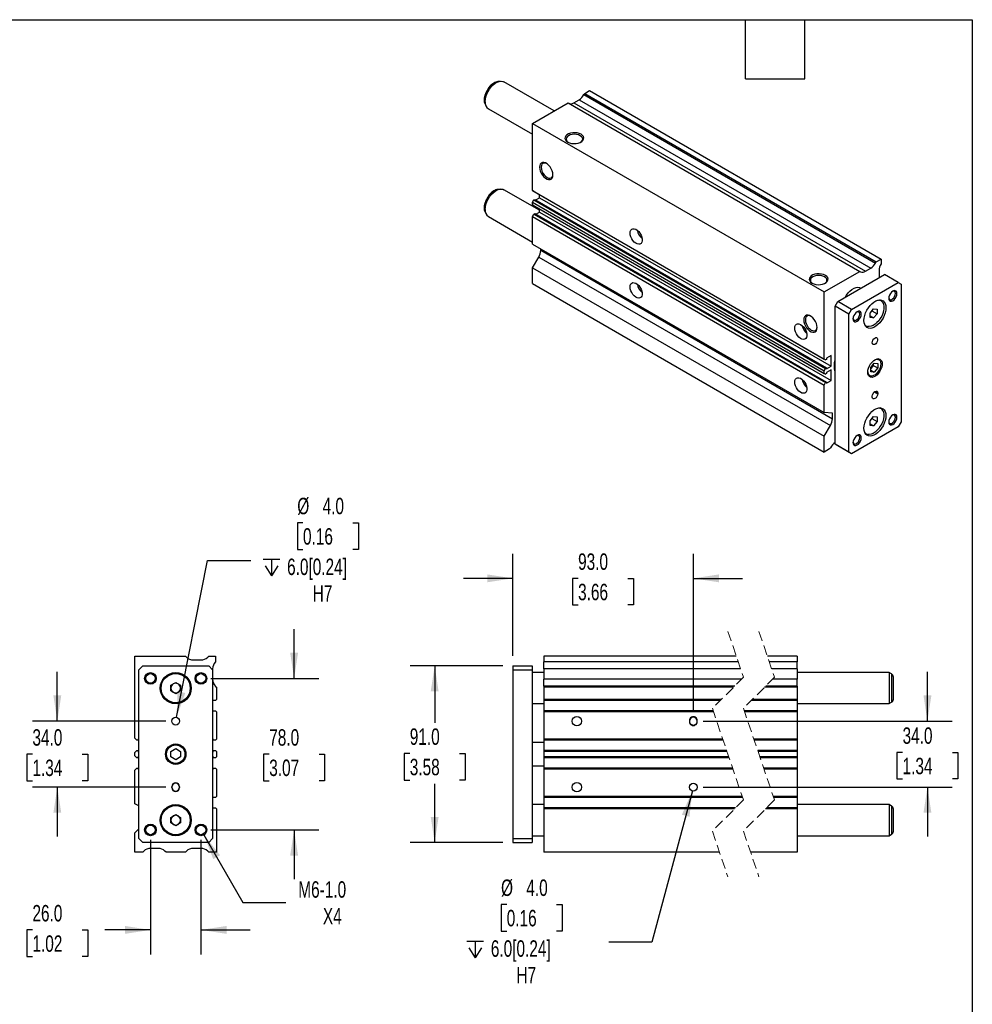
# Model space of a CAD drawing. Header units: millimetres. Extents: x 25 to 1092, y 25 to 838.
# Tile 4 of 4: x 601 to 1092, y 331 to 838. Entities that reach past the tile are written whole.
import ezdxf

# ---------------------------------------------------------------- set-up
doc = ezdxf.new("R2010")
doc.units = ezdxf.units.MM
doc.header["$LTSCALE"] = 4
doc.linetypes.add('SLD-Dashed', pattern=[1.905, 1.27, -0.635])
doc.linetypes.add('SLD-Solid', pattern=[0])
doc.layers.add('DIMENSIONS', color=140, linetype='SLD-Solid', lineweight=25)
doc.layers.add('TEXT', color=140, linetype='SLD-Solid', lineweight=25)
doc.styles.add('SLDTEXTSTYLE0', font='TXT', dxfattribs={"width": 0.7})
doc.dimstyles.new('SLDDIMSTYLE0', dxfattribs={"dimtxt": 8.632031, "dimasz": 13.208, "dimexe": 0, "dimexo": 0.0625, "dimgap": 2.158008, "dimtad": 0, "dimtih": 1, "dimtoh": 1, "dimrnd": 1e-09, "dimzin": 12, "dimdsep": 46, "dimtxsty": 'SLDTEXTSTYLE0', "dimsah": 1, "dimcen": 0, "dimadec": 0, "dimazin": 3, "dimtfac": 1, "dimtofl": 0, "dimtmove": 0, "dimatfit": 3, "dimfxl": 0, "dimfrac": 2, "dimtolj": 1, "dimtzin": 12, "dimarcsym": 0})
doc.dimstyles.new('SLDDIMSTYLE1', dxfattribs={"dimtxt": 8.632031, "dimasz": 13.208, "dimexe": 0, "dimexo": 0.0625, "dimgap": 2.158008, "dimtad": 0, "dimtih": 1, "dimtoh": 1, "dimrnd": 1e-09, "dimzin": 4, "dimdsep": 46, "dimtxsty": 'SLDTEXTSTYLE0', "dimsah": 1, "dimcen": 0.09, "dimadec": 0, "dimazin": 1, "dimtfac": 1, "dimtmove": 0, "dimatfit": 0, "dimfxl": 0, "dimfrac": 2, "dimtolj": 1, "dimtzin": 12, "dimarcsym": 0})
doc.dimstyles.new('SLDDIMSTYLE4', dxfattribs={"dimtxt": 8.632031, "dimasz": 13.208, "dimexe": 0, "dimexo": 0.0625, "dimgap": 2.158008, "dimtad": 0, "dimtih": 1, "dimtoh": 1, "dimrnd": 1e-09, "dimzin": 4, "dimdsep": 46, "dimtxsty": 'SLDTEXTSTYLE0', "dimsah": 1, "dimcen": 0, "dimadec": 0, "dimazin": 1, "dimtfac": 1, "dimtofl": 0, "dimtmove": 0, "dimatfit": 3, "dimfxl": 0, "dimfrac": 2, "dimtolj": 1, "dimtzin": 12, "dimarcsym": 0})
doc.dimstyles.new('SLDDIMSTYLE5', dxfattribs={"dimtxt": 8.632031, "dimasz": 13.208, "dimexe": 0, "dimexo": 0.0625, "dimgap": 2.158008, "dimtad": 0, "dimtih": 1, "dimtoh": 1, "dimrnd": 1e-09, "dimzin": 4, "dimdsep": 46, "dimtxsty": 'SLDTEXTSTYLE0', "dimsah": 1, "dimcen": 0.09, "dimadec": 0, "dimazin": 1, "dimtfac": 1, "dimtofl": 0, "dimtmove": 0, "dimatfit": 3, "dimfxl": 0, "dimfrac": 2, "dimtolj": 1, "dimtzin": 12, "dimarcsym": 0})

# ---------------------------------------------------------------- blocks, each defined once
blk = doc.blocks.new('_D_10')
at = {"layer": 'DIMENSIONS'}
for p, q in [((696.3, 418.41), (716.37, 383.65)), ((716.37, 383.65), (738.59, 383.65))]:
    blk.add_line(p, q, dxfattribs=at)
blk.add_solid([(696.3, 418.41), (701.14, 405.95), (704.66, 407.98)], dxfattribs=at)
at = {"layer": 'DIMENSIONS', "char_height": 8.467, "attachment_point": 1, "style": 'SLDTEXTSTYLE0'}
for s, insert in [('M6-1.0', (744.94, 394.56)), ('X4', (757.63, 380.84))]:
    blk.add_mtext(s, dxfattribs=dict(at, insert=insert))
blk = doc.blocks.new('_D_11')
at = {"layer": 'DIMENSIONS'}
for p, q in [((620.8, 477), (620.8, 502.4)), ((676.72, 477), (608.1, 477)), ((607.97, 460), (605.07, 460)), ((605.07, 460), (605.07, 446.28)), ((633.62, 460), (636.52, 460)), ((636.52, 460), (636.52, 446.28)), ((605.07, 446.28), (607.97, 446.28)), ((636.52, 446.28), (633.62, 446.28)), ((676.72, 443), (608.1, 443)), ((620.8, 443), (620.8, 417.6))]:
    blk.add_line(p, q, dxfattribs=at)
for points in [[(620.8, 477), (622.83, 490.21), (618.77, 490.21)], [(620.8, 443), (618.77, 429.8), (622.83, 429.8)]]:
    blk.add_solid(points, dxfattribs=at)
at = {"layer": 'DIMENSIONS', "char_height": 8.467, "attachment_point": 1, "style": 'SLDTEXTSTYLE0'}
for s, insert in [('34.0', (607.97, 472.85)), ('1.34', (607.97, 457.2))]:
    blk.add_mtext(s, dxfattribs=dict(at, insert=insert))
blk = doc.blocks.new('_D_12')
at = {"layer": 'DIMENSIONS'}
for p, q in [((668.8, 415.92), (668.8, 356.8)), ((694.8, 415.92), (694.8, 356.8)), ((607.98, 369.5), (605.09, 369.5)), ((605.09, 369.5), (605.09, 355.78)), ((633.63, 369.5), (636.53, 369.5)), ((636.53, 369.5), (636.53, 355.78)), ((668.8, 369.5), (645.33, 369.5)), ((694.8, 369.5), (720.2, 369.5)), ((605.09, 355.78), (607.98, 355.78)), ((636.53, 355.78), (633.63, 355.78))]:
    blk.add_line(p, q, dxfattribs=at)
for points in [[(668.8, 369.5), (655.59, 371.54), (655.59, 367.47)], [(694.8, 369.5), (708.01, 367.47), (708.01, 371.54)]]:
    blk.add_solid(points, dxfattribs=at)
at = {"layer": 'DIMENSIONS', "char_height": 8.467, "attachment_point": 1, "style": 'SLDTEXTSTYLE0'}
for s, insert in [('26.0', (607.98, 382.35)), ('1.02', (607.98, 366.7))]:
    blk.add_mtext(s, dxfattribs=dict(at, insert=insert))
blk = doc.blocks.new('_D_13')
at = {"layer": 'DIMENSIONS'}
for p, q in [((742.8, 499), (742.8, 524.4)), ((699.88, 499), (755.5, 499)), ((729.97, 460), (727.07, 460)), ((727.07, 460), (727.07, 446.28)), ((755.62, 460), (758.52, 460)), ((758.52, 460), (758.52, 446.28)), ((727.07, 446.28), (729.97, 446.28)), ((758.52, 446.28), (755.62, 446.28)), ((699.88, 421), (755.5, 421)), ((742.8, 421), (742.8, 395.6))]:
    blk.add_line(p, q, dxfattribs=at)
for points in [[(742.8, 499), (744.83, 512.21), (740.77, 512.21)], [(742.8, 421), (740.77, 407.8), (744.83, 407.8)]]:
    blk.add_solid(points, dxfattribs=at)
at = {"layer": 'DIMENSIONS', "char_height": 8.467, "attachment_point": 1, "style": 'SLDTEXTSTYLE0'}
for s, insert in [('78.0', (729.97, 472.85)), ('3.07', (729.97, 457.2))]:
    blk.add_mtext(s, dxfattribs=dict(at, insert=insert))
blk = doc.blocks.new('SW_SYMBOL_HOLE_DEPTH')
at = {"layer": 'DIMENSIONS', "color": 0}
for p, q in [((0, 3500), (3200, 3500)), ((400, 2220), (1600, 300)), ((1600, 3500), (1600, 300)), ((2800, 2220), (1600, 300))]:
    blk.add_line(p, q, dxfattribs=at)
blk = doc.blocks.new('_D_14')
at = {"layer": 'DIMENSIONS'}
for p, q in [((747.36, 579.17), (744.46, 579.17)), ((744.46, 579.17), (744.46, 565.45)), ((773.01, 579.17), (775.91, 579.17)), ((775.91, 579.17), (775.91, 565.45)), ((744.46, 565.45), (747.36, 565.45)), ((775.91, 565.45), (773.01, 565.45)), ((682.19, 478.97), (698.25, 559.77)), ((698.25, 559.77), (720.48, 559.77))]:
    blk.add_line(p, q, dxfattribs=at)
blk.add_solid([(682.19, 478.97), (686.76, 491.52), (682.77, 492.32)], dxfattribs=at)
at = {"layer": 'DIMENSIONS', "xscale": 0.002688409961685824, "yscale": 0.002688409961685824, "zscale": 0.002688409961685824}
blk.add_blockref('SW_SYMBOL_HOLE_DEPTH', (726.83, 550.94), dxfattribs=at)
at = {"layer": 'DIMENSIONS', "char_height": 8.467, "attachment_point": 1, "style": 'SLDTEXTSTYLE0'}
for s, insert in [('%%c', (744.44, 592.02)), ('4.0', (757.47, 592.02)), ('0.16', (747.36, 576.36)), ('6.0[0.24]', (739.17, 560.71)), ('H7', (752.36, 546.99))]:
    blk.add_mtext(s, dxfattribs=dict(at, insert=insert))
blk = doc.blocks.new('_D_15')
at = {"layer": 'DIMENSIONS'}
for p, q in [((947.96, 441.07), (927.09, 363.22)), ((852.33, 382.61), (849.43, 382.61)), ((849.43, 382.61), (849.43, 368.89)), ((877.98, 382.61), (880.88, 382.61)), ((880.88, 382.61), (880.88, 368.89)), ((849.43, 368.89), (852.33, 368.89)), ((880.88, 368.89), (877.98, 368.89)), ((927.09, 363.22), (904.87, 363.22))]:
    blk.add_line(p, q, dxfattribs=at)
blk.add_solid([(947.96, 441.07), (942.57, 428.84), (946.5, 427.79)], dxfattribs=at)
at = {"layer": 'DIMENSIONS', "xscale": 0.002688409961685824, "yscale": 0.002688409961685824, "zscale": 0.002688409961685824}
blk.add_blockref('SW_SYMBOL_HOLE_DEPTH', (831.8, 354.38), dxfattribs=at)
at = {"layer": 'DIMENSIONS', "char_height": 8.467, "attachment_point": 1, "style": 'SLDTEXTSTYLE0'}
for s, insert in [('%%c', (849.41, 395.46)), ('4.0', (862.44, 395.46)), ('0.16', (852.33, 379.81)), ('6.0[0.24]', (844.14, 364.15)), ('H7', (857.33, 350.43))]:
    blk.add_mtext(s, dxfattribs=dict(at, insert=insert))
blk = doc.blocks.new('_D_16')
at = {"layer": 'DIMENSIONS'}
for p, q in [((855.47, 510.58), (855.47, 563.23)), ((948.47, 482.33), (948.47, 563.23)), ((855.47, 550.53), (830.07, 550.53)), ((889.09, 550.53), (886.2, 550.53)), ((886.2, 550.53), (886.2, 536.81)), ((914.74, 550.53), (917.64, 550.53)), ((917.64, 550.53), (917.64, 536.81)), ((948.47, 550.53), (973.87, 550.53)), ((886.2, 536.81), (889.09, 536.81)), ((917.64, 536.81), (914.74, 536.81))]:
    blk.add_line(p, q, dxfattribs=at)
for points in [[(855.47, 550.53), (842.27, 552.56), (842.27, 548.5)], [(948.47, 550.53), (961.68, 548.5), (961.68, 552.56)]]:
    blk.add_solid(points, dxfattribs=at)
at = {"layer": 'DIMENSIONS', "char_height": 8.467, "attachment_point": 1, "style": 'SLDTEXTSTYLE0'}
for s, insert in [('93.0', (889.09, 563.38)), ('3.66', (889.09, 547.73))]:
    blk.add_mtext(s, dxfattribs=dict(at, insert=insert))
blk = doc.blocks.new('_D_17')
at = {"layer": 'DIMENSIONS'}
for p, q in [((1069.08, 477), (1069.08, 502.4)), ((953.55, 477), (1081.78, 477)), ((1056.26, 460.94), (1053.36, 460.94)), ((1053.36, 460.94), (1053.36, 447.22)), ((1081.91, 460.94), (1084.81, 460.94)), ((1084.81, 460.94), (1084.81, 447.22)), ((1053.36, 447.22), (1056.26, 447.22)), ((1084.81, 447.22), (1081.91, 447.22)), ((953.55, 443), (1081.78, 443)), ((1069.08, 443), (1069.08, 417.6))]:
    blk.add_line(p, q, dxfattribs=at)
for points in [[(1069.08, 477), (1071.11, 490.21), (1067.05, 490.21)], [(1069.08, 443), (1067.05, 429.8), (1071.11, 429.8)]]:
    blk.add_solid(points, dxfattribs=at)
at = {"layer": 'DIMENSIONS', "char_height": 8.467, "attachment_point": 1, "style": 'SLDTEXTSTYLE0'}
for s, insert in [('34.0', (1056.26, 473.79)), ('1.34', (1056.26, 458.14))]:
    blk.add_mtext(s, dxfattribs=dict(at, insert=insert))
blk = doc.blocks.new('_D_18')
at = {"layer": 'DIMENSIONS'}
for p, q in [((850.39, 505.5), (802.51, 505.5)), ((815.21, 505.5), (815.21, 476.06)), ((802.38, 460.41), (799.48, 460.41)), ((799.48, 460.41), (799.48, 446.69)), ((828.03, 460.41), (830.93, 460.41)), ((830.93, 460.41), (830.93, 446.69)), ((799.48, 446.69), (802.38, 446.69)), ((830.93, 446.69), (828.03, 446.69)), ((815.21, 414.5), (815.21, 444.76)), ((850.39, 414.5), (802.51, 414.5))]:
    blk.add_line(p, q, dxfattribs=at)
for points in [[(815.21, 505.5), (813.17, 492.3), (817.24, 492.3)], [(815.21, 414.5), (817.24, 427.71), (813.17, 427.71)]]:
    blk.add_solid(points, dxfattribs=at)
at = {"layer": 'DIMENSIONS', "char_height": 8.467, "attachment_point": 1, "style": 'SLDTEXTSTYLE0'}
for s, insert in [('91.0', (802.38, 473.26)), ('3.58', (802.38, 457.6))]:
    blk.add_mtext(s, dxfattribs=dict(at, insert=insert))

msp = doc.modelspace()

# ---------------------------------------------------------------- linework, layer by layer
for p, q in [((848.897, 806.505), (847.831, 806.359)), ((876.798, 791.203), (850.879, 806.166)), ((892.488, 800.26), (894.962, 801.689)), ((894.962, 801.689), (1045.223, 714.945)), ((886.881, 795.39), (889.609, 796.965)), ((889.609, 796.965), (1039.869, 710.222)), ((892.109, 799.604), (892.488, 800.26)), ((892.109, 799.604), (1042.369, 712.861)), ((892.488, 800.26), (1042.748, 713.517)), ((841.188, 794.851), (841.595, 793.856)), ((842.88, 792.309), (865.618, 779.183)), ((865.618, 784.748), (884.002, 795.362)), ((884.002, 795.362), (1034.263, 708.618)), ((886.881, 795.39), (1037.141, 708.647)), ((865.618, 784.748), (1015.878, 698.005)), ((865.618, 750.192), (865.618, 784.748)), ((848.897, 750.98), (847.831, 750.835)), ((869.153, 740.092), (850.879, 750.641)), ((865.618, 750.192), (1015.878, 663.449)), ((866.325, 749.784), (865.618, 750.192)), ((865.618, 744.191), (866.325, 745.415)), ((866.325, 749.784), (1016.585, 663.041)), ((866.325, 745.415), (866.784, 745.681)), ((866.325, 745.415), (1016.585, 658.672)), ((866.784, 745.681), (1017.044, 658.937)), ((867.301, 745.383), (869.153, 746.452)), ((869.153, 746.452), (869.153, 748.151)), ((869.153, 746.452), (1019.413, 659.709)), ((865.618, 744.191), (1015.878, 657.447)), ((865.618, 742.835), (865.618, 744.191)), ((865.618, 742.835), (1015.878, 656.092)), ((866.325, 742.427), (865.618, 742.835)), ((866.325, 742.427), (1016.585, 655.684)), ((869.153, 739.103), (869.153, 740.794)), ((841.188, 739.327), (841.595, 738.331)), ((842.88, 736.784), (865.618, 723.658)), ((865.618, 736.834), (866.325, 738.058)), ((865.618, 736.834), (1015.878, 650.09)), ((865.618, 722.691), (865.618, 736.834)), ((866.325, 738.058), (866.784, 738.324)), ((866.325, 738.058), (1016.585, 651.315)), ((866.784, 738.324), (1017.044, 651.58)), ((867.293, 738.03), (869.153, 739.103)), ((869.153, 739.103), (1019.413, 652.36)), ((865.618, 722.691), (1015.878, 635.948)), ((869.86, 719.483), (869.86, 720.242)), ((865.618, 710.443), (868.825, 715.998)), ((868.825, 715.998), (1019.085, 629.255)), ((869.86, 719.483), (1020.12, 632.739)), ((1042.748, 713.517), (1045.223, 714.945)), ((1045.223, 714.945), (1045.223, 712.496)), ((865.618, 710.443), (1015.878, 623.7)), ((865.618, 702.278), (865.618, 710.443)), ((1037.141, 708.647), (1039.869, 710.222)), ((1042.369, 712.861), (1042.748, 713.517)), ((1015.878, 698.005), (1034.263, 708.618)), ((1022.949, 693.106), (1046.99, 706.985)), ((1034.263, 708.618), (1034.641, 708.4)), ((1044.162, 708.968), (1044.162, 705.352)), ((1054.062, 702.903), (1046.99, 706.985)), ((865.618, 702.278), (1015.878, 615.534)), ((1030.02, 689.024), (1054.062, 702.903)), ((1034.837, 699.969), (1034.727, 700.033)), ((1054.062, 702.903), (1055.476, 702.086)), ((1055.476, 702.086), (1055.476, 631.047)), ((1015.878, 663.449), (1015.878, 698.005)), ((1021.535, 690.656), (1022.949, 693.106)), ((1028.606, 686.574), (1021.535, 690.656)), ((1021.535, 619.617), (1021.535, 690.656)), ((1030.02, 689.024), (1022.949, 693.106)), ((1044.915, 693.859), (1045.032, 693.795)), ((1045.032, 693.795), (1044.923, 693.858)), ((1028.606, 686.574), (1030.02, 689.024)), ((1028.606, 615.535), (1028.606, 686.574)), ((1039.566, 687.139), (1041.334, 689.338)), ((1039.566, 684.782), (1039.566, 687.139)), ((1039.566, 685.645), (1041.334, 684.624)), ((1041.334, 684.624), (1039.566, 684.782)), ((1040.513, 688.317), (1043.101, 686.823)), ((1041.334, 689.338), (1043.101, 689.18)), ((1043.101, 686.823), (1041.334, 684.624)), ((1043.101, 689.18), (1043.101, 686.823)), ((1037.174, 680.434), (1037.282, 680.371)), ((1019.413, 665.261), (1017.044, 663.894)), ((1019.413, 659.709), (1019.413, 665.261)), ((1016.585, 663.041), (1015.878, 663.449)), ((1017.044, 663.306), (1016.585, 663.041)), ((1017.044, 663.894), (1017.044, 663.306)), ((1017.044, 658.341), (1019.413, 659.709)), ((1039.919, 659.173), (1041.687, 661.372)), ((1041.196, 660.161), (1039.919, 658.573)), ((1039.919, 656.816), (1039.919, 659.173)), ((1041.196, 660.761), (1041.196, 660.161)), ((1041.196, 660.161), (1043.455, 658.857)), ((1041.687, 661.372), (1043.455, 661.214)), ((1043.455, 661.214), (1043.455, 658.857)), ((1044.01, 663.447), (1043.74, 663.603)), ((1015.878, 657.447), (1016.585, 658.672)), ((1015.878, 656.092), (1015.878, 657.447)), ((1016.585, 655.684), (1015.878, 656.092)), ((1016.585, 658.672), (1017.044, 658.937)), ((1017.044, 655.949), (1016.585, 655.684)), ((1017.044, 658.937), (1017.044, 658.341)), ((1019.413, 657.912), (1017.044, 656.545)), ((1017.044, 656.545), (1017.044, 655.949)), ((1019.413, 652.36), (1019.413, 657.912)), ((1038.74, 654.943), (1039.011, 654.787)), ((1039.919, 657.678), (1041.687, 656.658)), ((1041.687, 656.658), (1039.919, 656.816)), ((1043.455, 658.857), (1041.687, 656.658)), ((1015.878, 650.09), (1016.585, 651.315)), ((1015.878, 635.948), (1015.878, 650.09)), ((1016.585, 651.315), (1017.044, 651.58)), ((1017.044, 650.993), (1019.413, 652.36)), ((1017.044, 651.58), (1017.044, 650.993)), ((1040.626, 643.909), (1040.626, 644.317)), ((1041.723, 646.542), (1043.455, 645.542)), ((1042.04, 646.767), (1043.455, 645.95)), ((1043.455, 645.95), (1043.455, 645.542)), ((1020.12, 635.568), (1015.878, 635.948)), ((1020.12, 632.739), (1020.12, 635.568)), ((1039.566, 631.615), (1041.334, 633.814)), ((1041.334, 633.814), (1043.101, 633.656)), ((1044.915, 638.334), (1045.032, 638.27)), ((1045.032, 638.27), (1044.923, 638.333)), ((1015.878, 623.7), (1019.085, 629.255)), ((1039.566, 629.257), (1039.566, 631.615)), ((1039.566, 630.12), (1041.334, 629.099)), ((1041.334, 629.099), (1039.566, 629.257)), ((1040.513, 632.793), (1043.101, 631.298)), ((1043.101, 631.298), (1041.334, 629.099)), ((1043.101, 633.656), (1043.101, 631.298)), ((1055.476, 631.047), (1054.062, 628.598)), ((1015.878, 615.534), (1015.878, 623.7)), ((1054.062, 628.598), (1030.02, 614.719)), ((1037.174, 624.909), (1037.282, 624.847)), ((1028.606, 615.535), (1021.535, 619.617)), ((1022.949, 618.801), (1021.535, 619.617)), ((1030.02, 614.719), (1022.949, 618.801)), ((1018.706, 617.167), (1015.878, 615.534)), ((1019.085, 617.823), (1018.706, 617.167)), ((1030.02, 614.719), (1028.606, 615.535)), ((660.799, 468.184), (660.799, 510.504)), ((660.799, 510.504), (686.799, 510.504)), ((686.799, 510.504), (687.334, 509.968)), ((690.87, 508.504), (694.728, 508.504)), ((698.263, 509.968), (698.799, 510.504)), ((698.799, 510.504), (702.299, 510.504)), ((702.299, 510.504), (702.299, 507.505)), ((970.6, 510.504), (871.474, 510.504)), ((871.474, 510.504), (871.474, 507.505)), ((971.617, 507.505), (871.474, 507.505)), ((871.474, 503.934), (871.474, 507.505)), ((1001.896, 510.504), (986.6, 510.504)), ((1001.896, 507.505), (987.617, 507.505)), ((1001.896, 510.504), (1001.896, 507.505)), ((1001.896, 503.934), (1001.896, 507.505)), ((662.799, 503.504), (664.799, 505.504)), ((662.799, 416.504), (662.799, 503.504)), ((664.799, 505.504), (698.799, 505.504)), ((698.799, 505.504), (700.799, 503.504)), ((700.799, 503.934), (700.799, 503.504)), ((700.799, 503.504), (700.799, 416.504)), ((855.474, 505.504), (865.474, 505.504)), ((855.474, 505.504), (855.474, 503.504)), ((855.474, 503.504), (855.474, 416.504)), ((855.474, 503.504), (865.474, 503.504)), ((865.474, 505.504), (865.474, 503.504)), ((865.474, 503.504), (865.474, 416.504)), ((871.474, 502.004), (865.474, 502.004)), ((972.828, 503.934), (871.474, 503.934)), ((871.474, 503.934), (871.474, 498.574)), ((1001.896, 503.934), (988.828, 503.934)), ((1001.896, 503.934), (1001.896, 498.574)), ((1049.396, 502.004), (1001.896, 502.004)), ((1050.646, 501.282), (1049.396, 502.004)), ((1049.396, 502.004), (1049.396, 486.004)), ((679.299, 495.447), (681.799, 496.891)), ((681.799, 496.891), (684.299, 495.447)), ((973.265, 498.574), (871.474, 498.574)), ((871.474, 495.1), (871.474, 498.574)), ((1001.896, 498.574), (989.265, 498.574)), ((1001.896, 495.1), (1001.896, 498.574)), ((1050.646, 501.282), (1050.646, 486.726)), ((1051.396, 499.983), (1051.396, 488.025)), ((679.299, 492.56), (679.299, 495.447)), ((681.799, 491.117), (679.299, 492.56)), ((684.299, 492.56), (681.799, 491.117)), ((684.299, 495.447), (684.299, 492.56)), ((702.202, 495.1), (702.799, 494.504)), ((702.799, 494.504), (702.799, 488.204)), ((969.792, 495.1), (871.474, 495.1)), ((871.474, 495.1), (871.474, 494.504)), ((969.195, 494.504), (871.474, 494.504)), ((871.474, 494.504), (871.474, 488.204)), ((1001.896, 494.504), (985.195, 494.504)), ((1001.896, 495.1), (985.792, 495.1)), ((1001.896, 495.1), (1001.896, 494.504)), ((1001.896, 494.504), (1001.896, 488.204)), ((702.299, 487.704), (700.799, 487.704)), ((702.799, 488.204), (702.299, 487.704)), ((962.895, 488.204), (871.474, 488.204)), ((871.474, 488.204), (871.474, 487.704)), ((962.395, 487.704), (871.474, 487.704)), ((871.474, 487.704), (871.474, 482.304)), ((1001.896, 487.704), (978.395, 487.704)), ((1001.896, 488.204), (978.895, 488.204)), ((1001.896, 488.204), (1001.896, 487.704)), ((1001.896, 487.704), (1001.896, 482.304)), ((1049.396, 486.004), (1050.646, 486.726)), ((700.799, 482.304), (702.299, 482.304)), ((702.299, 482.304), (702.799, 481.804)), ((702.799, 481.804), (702.799, 467.684)), ((865.474, 486.004), (871.474, 486.004)), ((958.736, 482.304), (871.474, 482.304)), ((871.474, 482.304), (871.474, 481.804)), ((958.905, 481.804), (871.474, 481.804)), ((871.474, 481.804), (871.474, 467.684)), ((1001.896, 482.304), (974.736, 482.304)), ((1001.896, 481.804), (974.905, 481.804)), ((1001.896, 486.004), (1049.396, 486.004)), ((1001.896, 482.304), (1001.896, 481.804)), ((1001.896, 481.804), (1001.896, 467.684)), ((946.474, 477.254), (946.474, 476.754)), ((950.474, 476.754), (950.474, 477.254)), ((661.799, 467.184), (660.799, 468.184)), ((662.449, 467.184), (661.799, 467.184)), ((662.799, 467.904), (662.449, 467.904)), ((662.449, 467.904), (662.449, 467.184)), ((701.149, 467.904), (700.799, 467.904)), ((701.149, 467.184), (701.149, 467.904)), ((702.299, 467.184), (701.149, 467.184)), ((702.799, 467.684), (702.299, 467.184)), ((963.692, 467.684), (871.474, 467.684)), ((871.474, 467.684), (871.474, 467.184)), ((963.861, 467.184), (871.474, 467.184)), ((871.474, 467.184), (871.474, 461.834)), ((1001.896, 467.684), (979.692, 467.684)), ((1001.896, 467.184), (979.861, 467.184)), ((1001.896, 467.684), (1001.896, 467.184)), ((1001.896, 467.184), (1001.896, 461.834)), ((660.799, 460.834), (661.799, 461.834)), ((661.799, 461.834), (662.449, 461.834)), ((662.449, 461.834), (662.449, 461.104)), ((679.299, 461.447), (681.799, 462.891)), ((679.299, 458.56), (679.299, 461.447)), ((681.799, 462.891), (684.299, 461.447)), ((684.299, 461.447), (684.299, 458.56)), ((701.149, 461.104), (701.149, 461.834)), ((701.149, 461.834), (702.299, 461.834)), ((702.299, 461.834), (702.799, 461.334)), ((871.474, 466.004), (865.474, 466.004)), ((965.675, 461.834), (871.474, 461.834)), ((871.474, 461.834), (871.474, 461.334)), ((1001.896, 461.834), (981.675, 461.834)), ((1001.896, 461.834), (1001.896, 461.334)), ((660.799, 459.174), (660.799, 460.834)), ((661.799, 458.174), (660.799, 459.174)), ((662.449, 458.174), (661.799, 458.174)), ((662.449, 461.104), (662.799, 461.104)), ((662.799, 458.904), (662.449, 458.904)), ((662.449, 458.904), (662.449, 458.174)), ((681.799, 457.117), (679.299, 458.56)), ((684.299, 458.56), (681.799, 457.117)), ((700.799, 461.104), (701.149, 461.104)), ((701.149, 458.904), (700.799, 458.904)), ((701.149, 458.174), (701.149, 458.904)), ((702.299, 458.174), (701.149, 458.174)), ((702.799, 458.674), (702.299, 458.174)), ((702.799, 461.334), (702.799, 458.674)), ((965.844, 461.334), (871.474, 461.334)), ((871.474, 461.334), (871.474, 458.674)), ((966.746, 458.674), (871.474, 458.674)), ((871.474, 458.674), (871.474, 458.174)), ((966.916, 458.174), (871.474, 458.174)), ((871.474, 458.174), (871.474, 452.824)), ((1001.896, 461.334), (981.844, 461.334)), ((1001.896, 458.674), (982.746, 458.674)), ((1001.896, 458.174), (982.916, 458.174)), ((1001.896, 461.334), (1001.896, 458.674)), ((1001.896, 458.674), (1001.896, 458.174)), ((1001.896, 458.174), (1001.896, 452.824)), ((660.799, 451.824), (661.799, 452.824)), ((660.799, 434.504), (660.799, 451.824)), ((661.799, 452.824), (662.449, 452.824)), ((662.449, 452.824), (662.449, 452.104)), ((662.449, 452.104), (662.799, 452.104)), ((700.799, 452.104), (701.149, 452.104)), ((701.149, 452.104), (701.149, 452.824)), ((701.149, 452.824), (702.299, 452.824)), ((702.299, 452.824), (702.799, 452.324)), ((702.799, 452.324), (702.799, 438.204)), ((865.474, 454.004), (871.474, 454.004)), ((968.729, 452.824), (871.474, 452.824)), ((871.474, 452.824), (871.474, 452.324)), ((968.899, 452.324), (871.474, 452.324)), ((871.474, 452.324), (871.474, 438.204)), ((1001.896, 452.824), (984.729, 452.824)), ((1001.896, 452.324), (984.899, 452.324)), ((1001.896, 452.824), (1001.896, 452.324)), ((1001.896, 452.324), (1001.896, 438.204)), ((679.799, 442.754), (679.799, 443.254)), ((683.799, 443.254), (683.799, 442.754)), ((702.299, 437.704), (700.799, 437.704)), ((702.799, 438.204), (702.299, 437.704)), ((973.685, 438.204), (871.474, 438.204)), ((871.474, 438.204), (871.474, 437.704)), ((973.855, 437.704), (871.474, 437.704)), ((871.474, 437.704), (871.474, 432.304)), ((1001.896, 438.204), (989.685, 438.204)), ((1001.896, 437.704), (989.855, 437.704)), ((1001.896, 438.204), (1001.896, 437.704)), ((1001.896, 437.704), (1001.896, 432.304)), ((662.799, 433.349), (660.799, 434.504)), ((700.799, 432.304), (702.299, 432.304)), ((702.299, 432.304), (702.799, 431.804)), ((702.799, 431.804), (702.799, 409.504)), ((871.474, 434.004), (865.474, 434.004)), ((970.195, 432.304), (871.474, 432.304)), ((871.474, 432.304), (871.474, 431.804)), ((969.695, 431.804), (871.474, 431.804)), ((871.474, 431.804), (871.474, 409.504)), ((1001.896, 431.804), (985.695, 431.804)), ((1001.896, 432.304), (986.195, 432.304)), ((1049.396, 434.004), (1001.896, 434.004)), ((1001.896, 432.304), (1001.896, 431.804)), ((1001.896, 431.804), (1001.896, 409.504)), ((1050.646, 433.282), (1049.396, 434.004)), ((1049.396, 434.004), (1049.396, 418.004)), ((1050.646, 433.282), (1050.646, 418.726)), ((1051.396, 431.983), (1051.396, 420.025)), ((679.299, 427.447), (681.799, 428.891)), ((679.299, 424.56), (679.299, 427.447)), ((681.799, 428.891), (684.299, 427.447)), ((684.299, 427.447), (684.299, 424.56)), ((660.799, 419.504), (662.799, 421.504)), ((681.799, 423.117), (679.299, 424.56)), ((684.299, 424.56), (681.799, 423.117)), ((660.799, 409.504), (660.799, 419.504)), ((664.799, 414.504), (662.799, 416.504)), ((700.799, 416.504), (698.799, 414.504)), ((855.474, 416.504), (855.474, 414.504)), ((855.474, 416.504), (865.474, 416.504)), ((865.474, 418.004), (871.474, 418.004)), ((865.474, 416.504), (865.474, 414.504)), ((1001.896, 418.004), (1049.396, 418.004)), ((1049.396, 418.004), (1050.646, 418.726)), ((698.799, 414.504), (664.799, 414.504)), ((672.728, 411.504), (668.87, 411.504)), ((694.728, 411.504), (690.87, 411.504)), ((855.474, 414.504), (865.474, 414.504)), ((664.799, 409.504), (660.799, 409.504)), ((665.334, 410.039), (664.799, 409.504)), ((676.799, 409.504), (676.263, 410.039)), ((686.799, 409.504), (676.799, 409.504)), ((687.334, 410.039), (686.799, 409.504)), ((698.799, 409.504), (698.263, 410.039)), ((702.799, 409.504), (698.799, 409.504)), ((961.99, 409.504), (871.474, 409.504)), ((1001.896, 409.504), (977.99, 409.504))]:
    msp.add_line(p, q)
at = {"color": 7, "linetype": 'SLD-Dashed', "lineweight": 18}
for p, q in [((966.295, 523.204), (974.295, 499.604)), ((982.295, 523.204), (990.295, 499.604)), ((974.295, 499.604), (958.295, 483.604)), ((990.295, 499.604), (974.295, 483.604)), ((958.295, 483.604), (974.295, 436.404)), ((974.295, 483.604), (990.295, 436.404)), ((974.295, 436.404), (958.295, 420.404)), ((990.295, 436.404), (974.295, 420.404)), ((958.295, 420.404), (966.295, 396.804)), ((974.295, 420.404), (982.295, 396.804))]:
    msp.add_line(p, q, dxfattribs=at)
at = {"flags": 128}
for points in [[(840.849, 796.777), (840.948, 797.993), (841.241, 799.277), (841.716, 800.579), (842.356, 801.849), (843.136, 803.038), (844.026, 804.101), (844.991, 804.997), (845.995, 805.691), (846.999, 806.156), (847.831, 806.359)], [(841.222, 795.972), (841.319, 797.228), (841.604, 798.552), (842.07, 799.9), (842.699, 801.225), (843.47, 802.482), (844.358, 803.629), (845.331, 804.627), (846.357, 805.441), (847.401, 806.043), (848.427, 806.414), (849.401, 806.54), (850.288, 806.418), (850.879, 806.166)], [(841.188, 794.851), (840.948, 795.674), (840.849, 796.777)], [(890.624, 779.182), (889.701, 779.6), (888.631, 779.877), (887.478, 779.999), (886.308, 779.958), (885.188, 779.757), (884.185, 779.407), (883.355, 778.928), (882.749, 778.349), (882.4, 777.703), (882.329, 777.027), (882.541, 776.361), (883.022, 775.744), (883.745, 775.211), (884.668, 774.794), (885.737, 774.516), (886.891, 774.394), (888.061, 774.435), (889.181, 774.636), (890.184, 774.986), (891.013, 775.465), (891.62, 776.044), (891.969, 776.69), (892.039, 777.366), (891.828, 778.032), (891.347, 778.649), (890.624, 779.182)], [(890.213, 778.47), (889.326, 778.863), (888.293, 779.11), (887.184, 779.195), (886.076, 779.11), (885.043, 778.863), (884.156, 778.47), (883.475, 777.958), (883.047, 777.362), (882.901, 776.722), (883.047, 776.082), (883.475, 775.486), (883.963, 775.093)], [(890.406, 775.093), (890.894, 775.486), (891.321, 776.082), (891.467, 776.722), (891.321, 777.362), (890.894, 777.958), (890.213, 778.47)], [(876.128, 758.267), (876.028, 759.275), (875.734, 760.34), (875.263, 761.4), (874.642, 762.393), (873.908, 763.262), (873.103, 763.956), (872.274, 764.435), (871.469, 764.67), (870.735, 764.649), (870.114, 764.373), (869.643, 763.857), (869.349, 763.131), (869.249, 762.238), (869.349, 761.23), (869.643, 760.165), (870.114, 759.105), (870.735, 758.112), (871.469, 757.243), (872.274, 756.549), (873.103, 756.071), (873.908, 755.835), (874.642, 755.856), (875.263, 756.133), (875.734, 756.649), (876.028, 757.374), (876.128, 758.267)], [(872.901, 764.094), (872.316, 764.32), (871.585, 764.393), (870.958, 764.199), (870.477, 763.753), (870.174, 763.084), (870.071, 762.238), (870.174, 761.274), (870.477, 760.255), (870.958, 759.253), (871.585, 758.335), (872.316, 757.564), (873.099, 756.993), (873.883, 756.659), (874.614, 756.587), (875.241, 756.781), (875.722, 757.227), (876.025, 757.896), (876.121, 758.516)], [(840.849, 741.252), (840.948, 742.468), (841.241, 743.752), (841.716, 745.054), (842.356, 746.324), (843.136, 747.514), (844.026, 748.577), (844.991, 749.472), (845.995, 750.166), (846.999, 750.631), (847.831, 750.835)], [(841.222, 740.447), (841.319, 741.703), (841.604, 743.027), (842.07, 744.375), (842.699, 745.7), (843.47, 746.958), (844.358, 748.104), (845.331, 749.102), (846.357, 749.916), (847.401, 750.518), (848.427, 750.889), (849.401, 751.016), (850.288, 750.893), (850.879, 750.641)], [(841.188, 739.327), (840.948, 740.149), (840.849, 741.252)], [(915.893, 728.371), (915.991, 729.208), (916.278, 729.88), (916.736, 730.344), (917.337, 730.571), (918.043, 730.547), (918.809, 730.273), (919.587, 729.767), (920.329, 729.061), (920.987, 728.198), (921.521, 727.233), (921.897, 726.227), (922.091, 725.243), (922.091, 724.343), (921.897, 723.582), (921.521, 723.01), (920.987, 722.662), (920.329, 722.559), (919.587, 722.709), (918.809, 723.102), (918.043, 723.713), (917.337, 724.504), (916.736, 725.425), (916.278, 726.418), (915.991, 727.421), (915.893, 728.371)], [(1016.489, 706.522), (1015.566, 706.939), (1014.496, 707.217), (1013.343, 707.339), (1012.173, 707.298), (1011.053, 707.097), (1010.05, 706.747), (1009.22, 706.268), (1008.614, 705.689), (1008.265, 705.042), (1008.194, 704.367), (1008.406, 703.701), (1008.887, 703.084), (1009.61, 702.551), (1010.533, 702.133), (1011.602, 701.855), (1012.756, 701.733), (1013.926, 701.774), (1015.046, 701.976), (1016.049, 702.326), (1016.878, 702.805), (1017.485, 703.384), (1017.834, 704.03), (1017.904, 704.706), (1017.693, 705.372), (1017.212, 705.989), (1016.489, 706.522)], [(1016.078, 705.81), (1015.191, 706.203), (1014.158, 706.45), (1013.049, 706.534), (1011.941, 706.45), (1010.908, 706.203), (1010.021, 705.81), (1009.34, 705.298), (1008.912, 704.702), (1008.766, 704.062), (1008.912, 703.422), (1009.34, 702.826), (1009.828, 702.432)], [(1016.271, 702.432), (1016.759, 702.826), (1017.186, 703.422), (1017.332, 704.062), (1017.186, 704.702), (1016.759, 705.298), (1016.078, 705.81)], [(915.893, 700.608), (915.991, 701.446), (916.278, 702.117), (916.736, 702.581), (917.337, 702.808), (918.043, 702.784), (918.809, 702.511), (919.587, 702.005), (920.329, 701.299), (920.987, 700.436), (921.521, 699.471), (921.897, 698.465), (922.091, 697.481), (922.091, 696.58), (921.897, 695.82), (921.521, 695.248), (920.987, 694.899), (920.329, 694.797), (919.587, 694.947), (918.809, 695.339), (918.043, 695.95), (917.337, 696.741), (916.736, 697.662), (916.278, 698.655), (915.991, 699.659), (915.893, 700.608)], [(1026.62, 695.225), (1027.318, 696.349), (1028.206, 697.496), (1029.179, 698.494), (1030.205, 699.307), (1031.249, 699.91), (1032.275, 700.281), (1033.248, 700.407), (1034.136, 700.285), (1034.727, 700.033)], [(1053.354, 697.187), (1053.251, 697.884), (1052.949, 698.393), (1052.48, 698.664), (1051.889, 698.671), (1051.233, 698.412), (1050.578, 697.914), (1049.986, 697.224), (1049.517, 696.412), (1049.216, 695.555), (1049.112, 694.738), (1049.216, 694.041), (1049.517, 693.532), (1049.986, 693.261), (1050.578, 693.254), (1051.233, 693.513), (1051.889, 694.011), (1052.48, 694.7), (1052.949, 695.513), (1053.251, 696.37), (1053.354, 697.187)], [(1049.121, 694.975), (1049.217, 694.554), (1049.518, 694.124), (1049.981, 693.943), (1050.548, 694.032), (1051.152, 694.381), (1051.719, 694.947), (1052.182, 695.662), (1052.484, 696.44), (1052.589, 697.187)], [(1052.589, 697.187), (1052.484, 697.813), (1052.182, 698.243), (1051.719, 698.424), (1051.152, 698.335), (1051.032, 698.285)], [(1036.384, 683.307), (1036.48, 684.563), (1036.766, 685.888), (1037.231, 687.235), (1037.86, 688.561), (1038.632, 689.818), (1039.519, 690.965), (1040.493, 691.962), (1041.519, 692.776), (1042.563, 693.379), (1043.589, 693.75), (1044.562, 693.876), (1045.45, 693.754), (1046.221, 693.387), (1046.85, 692.788), (1047.316, 691.978), (1047.601, 690.983), (1047.698, 689.839), (1047.601, 688.583), (1047.316, 687.258), (1046.85, 685.911), (1046.221, 684.586), (1045.45, 683.328), (1044.562, 682.181), (1043.589, 681.184), (1042.563, 680.37), (1041.519, 679.767), (1040.493, 679.396), (1039.519, 679.27), (1038.632, 679.392), (1037.86, 679.759), (1037.231, 680.358), (1036.766, 681.168), (1036.48, 682.163), (1036.384, 683.307)], [(1046.026, 692.544), (1046.047, 692.509), (1046.422, 691.644), (1046.613, 690.611), (1046.613, 689.447), (1046.422, 688.193), (1046.047, 686.896), (1045.502, 685.602), (1044.807, 684.358), (1043.985, 683.208), (1043.068, 682.195), (1042.088, 681.355), (1041.081, 680.718), (1040.083, 680.308), (1039.131, 680.139), (1038.333, 680.199)], [(1043.926, 693.82), (1043.985, 693.816), (1044.442, 693.737)], [(1012.246, 679.688), (1012.146, 680.696), (1011.852, 681.761), (1011.381, 682.821), (1010.76, 683.814), (1010.026, 684.683), (1009.221, 685.377), (1008.392, 685.855), (1007.587, 686.091), (1006.853, 686.07), (1006.232, 685.793), (1005.761, 685.277), (1005.467, 684.552), (1005.367, 683.659), (1005.467, 682.651), (1005.761, 681.586), (1006.232, 680.526), (1006.853, 679.533), (1007.587, 678.664), (1008.392, 677.97), (1009.221, 677.491), (1010.026, 677.256), (1010.76, 677.277), (1011.381, 677.554), (1011.852, 678.07), (1012.146, 678.795), (1012.246, 679.688)], [(1009.019, 685.515), (1008.434, 685.741), (1007.703, 685.814), (1007.076, 685.62), (1006.595, 685.173), (1006.292, 684.505), (1006.189, 683.659), (1006.292, 682.694), (1006.595, 681.676), (1007.076, 680.674), (1007.703, 679.756), (1008.434, 678.985), (1009.218, 678.413), (1010.001, 678.08), (1010.732, 678.008), (1011.359, 678.201), (1011.84, 678.648), (1012.143, 679.317), (1012.24, 679.936)], [(1034.97, 686.574), (1034.866, 687.271), (1034.564, 687.78), (1034.095, 688.051), (1033.504, 688.057), (1032.848, 687.799), (1032.193, 687.3), (1031.601, 686.611), (1031.132, 685.798), (1030.831, 684.941), (1030.727, 684.124), (1030.831, 683.427), (1031.132, 682.919), (1031.601, 682.648), (1032.193, 682.641), (1032.848, 682.899), (1033.504, 683.398), (1034.095, 684.087), (1034.564, 684.9), (1034.866, 685.757), (1034.97, 686.574)], [(1030.737, 684.362), (1030.832, 683.94), (1031.134, 683.511), (1031.596, 683.33), (1032.164, 683.419), (1032.767, 683.767), (1033.335, 684.333), (1033.797, 685.049), (1034.099, 685.827), (1034.204, 686.574)], [(1034.204, 686.574), (1034.099, 687.2), (1033.797, 687.629), (1033.335, 687.81), (1032.767, 687.721), (1032.647, 687.671)], [(1000.746, 679.386), (1000.843, 680.223), (1001.131, 680.895), (1001.589, 681.359), (1002.19, 681.586), (1002.895, 681.562), (1003.662, 681.289), (1004.44, 680.783), (1005.182, 680.076), (1005.84, 679.214), (1006.374, 678.249), (1006.75, 677.243), (1006.944, 676.259), (1006.944, 675.358), (1006.75, 674.598), (1006.374, 674.025), (1005.84, 673.677), (1005.182, 673.575), (1004.44, 673.725), (1003.662, 674.117), (1002.895, 674.728), (1002.19, 675.519), (1001.589, 676.44), (1001.131, 677.433), (1000.843, 678.436), (1000.746, 679.386)], [(1037.282, 680.371), (1037.191, 680.427), (1037.169, 680.441)], [(1040.626, 671.875), (1040.722, 672.521), (1040.996, 673.189), (1041.41, 673.79), (1041.91, 674.243), (1042.428, 674.486), (1042.893, 674.487), (1043.243, 674.246), (1043.431, 673.794), (1043.431, 673.194), (1043.243, 672.526), (1042.893, 671.881), (1042.428, 671.345), (1041.91, 670.99), (1041.41, 670.866), (1040.996, 670.988), (1040.722, 671.341), (1040.626, 671.875)], [(1021.181, 659.831), (1021.278, 661.456), (1021.559, 663.12)], [(1021.535, 657.063), (1021.278, 658.318), (1021.181, 659.831)], [(1038.328, 656.668), (1038.428, 657.714), (1038.723, 658.819), (1039.197, 659.924), (1039.824, 660.969), (1040.57, 661.898), (1041.396, 662.66), (1042.257, 663.215), (1043.105, 663.532), (1043.897, 663.595), (1044.588, 663.399), (1045.142, 662.957), (1045.529, 662.291), (1045.728, 661.437), (1045.728, 660.442), (1045.529, 659.358), (1045.142, 658.246), (1044.588, 657.163), (1043.897, 656.17), (1043.105, 655.319), (1042.257, 654.656), (1041.396, 654.217), (1040.57, 654.026), (1039.824, 654.092), (1039.197, 654.413), (1038.723, 654.972), (1038.428, 655.737), (1038.328, 656.668)], [(1044.857, 662.127), (1044.948, 661.826), (1045.046, 660.954), (1044.948, 659.969), (1044.661, 658.929), (1044.201, 657.894), (1043.595, 656.924), (1042.878, 656.076), (1042.092, 655.398), (1041.282, 654.931), (1040.496, 654.701), (1040.088, 654.681)], [(1041.859, 662.987), (1042.092, 663.099), (1042.878, 663.329), (1043.595, 663.308), (1044.201, 663.038), (1044.661, 662.534), (1044.857, 662.127)], [(1043.648, 663.603), (1043.937, 663.487), (1044.01, 663.447)], [(1039.011, 654.787), (1038.802, 654.929), (1038.695, 655.022)], [(1000.746, 651.624), (1000.843, 652.461), (1001.131, 653.133), (1001.589, 653.597), (1002.19, 653.824), (1002.895, 653.8), (1003.662, 653.526), (1004.44, 653.02), (1005.182, 652.314), (1005.84, 651.451), (1006.374, 650.487), (1006.75, 649.481), (1006.944, 648.496), (1006.944, 647.596), (1006.75, 646.835), (1006.374, 646.263), (1005.84, 645.915), (1005.182, 645.812), (1004.44, 645.962), (1003.662, 646.355), (1002.895, 646.966), (1002.19, 647.757), (1001.589, 648.678), (1001.131, 649.671), (1000.843, 650.674), (1000.746, 651.624)], [(1040.626, 644.317), (1040.734, 645.004), (1041.041, 645.711), (1041.5, 646.33), (1042.041, 646.767), (1042.582, 646.955), (1043.041, 646.866), (1043.347, 646.513), (1043.455, 645.95)], [(1043.455, 645.542), (1043.347, 644.855), (1043.041, 644.148), (1042.582, 643.529), (1042.041, 643.092), (1041.5, 642.904), (1041.041, 642.993), (1040.734, 643.346), (1040.626, 643.909)], [(1041.176, 645.927), (1040.919, 645.372), (1040.784, 645.156)], [(1036.384, 627.783), (1036.48, 629.039), (1036.766, 630.363), (1037.231, 631.711), (1037.86, 633.036), (1038.632, 634.293), (1039.519, 635.44), (1040.493, 636.438), (1041.519, 637.251), (1042.563, 637.854), (1043.589, 638.225), (1044.562, 638.351), (1045.45, 638.229), (1046.221, 637.862), (1046.85, 637.264), (1047.316, 636.453), (1047.601, 635.459), (1047.698, 634.314), (1047.601, 633.058), (1047.316, 631.734), (1046.85, 630.386), (1046.221, 629.061), (1045.45, 627.803), (1044.562, 626.656), (1043.589, 625.659), (1042.563, 624.845), (1041.519, 624.242), (1040.493, 623.872), (1039.519, 623.745), (1038.632, 623.867), (1037.86, 624.234), (1037.231, 624.833), (1036.766, 625.643), (1036.48, 626.638), (1036.384, 627.783)], [(1046.026, 637.019), (1046.047, 636.984), (1046.422, 636.119), (1046.613, 635.086), (1046.613, 633.922), (1046.422, 632.669), (1046.047, 631.371), (1045.502, 630.077), (1044.807, 628.833), (1043.985, 627.684), (1043.068, 626.671), (1042.088, 625.83), (1041.081, 625.194), (1040.083, 624.783), (1039.131, 624.614), (1038.333, 624.675)], [(1043.926, 638.296), (1043.985, 638.291), (1044.442, 638.213)], [(1053.354, 633.497), (1053.251, 634.194), (1052.949, 634.703), (1052.48, 634.974), (1051.889, 634.98), (1051.233, 634.722), (1050.578, 634.224), (1049.986, 633.534), (1049.517, 632.721), (1049.216, 631.865), (1049.112, 631.048), (1049.216, 630.351), (1049.517, 629.842), (1049.986, 629.571), (1050.578, 629.564), (1051.233, 629.823), (1051.889, 630.321), (1052.48, 631.01), (1052.949, 631.823), (1053.251, 632.68), (1053.354, 633.497)], [(1052.589, 633.497), (1052.484, 634.123), (1052.182, 634.552), (1051.719, 634.734), (1051.152, 634.644), (1051.032, 634.595)], [(1049.121, 631.285), (1049.217, 630.864), (1049.518, 630.434), (1049.981, 630.253), (1050.548, 630.342), (1051.152, 630.691), (1051.719, 631.257), (1052.182, 631.972), (1052.484, 632.75), (1052.589, 633.497)], [(1034.97, 622.884), (1034.866, 623.581), (1034.564, 624.089), (1034.095, 624.361), (1033.504, 624.367), (1032.848, 624.109), (1032.193, 623.61), (1031.601, 622.921), (1031.132, 622.108), (1030.831, 621.251), (1030.727, 620.434), (1030.831, 619.737), (1031.132, 619.228), (1031.601, 618.957), (1032.193, 618.951), (1032.848, 619.209), (1033.504, 619.708), (1034.095, 620.397), (1034.564, 621.21), (1034.866, 622.067), (1034.97, 622.884)], [(1034.204, 622.884), (1034.099, 623.51), (1033.797, 623.939), (1033.335, 624.12), (1032.767, 624.031), (1032.647, 623.981)], [(1037.282, 624.847), (1037.191, 624.902), (1037.169, 624.916)], [(1030.737, 620.672), (1030.832, 620.25), (1031.134, 619.821), (1031.596, 619.64), (1032.164, 619.729), (1032.767, 620.077), (1033.335, 620.643), (1033.797, 621.358), (1034.099, 622.136), (1034.204, 622.884)]]:
    msp.add_lwpolyline(points, dxfattribs=at)
for centre, radius in [((668.799, 499.004), 3), ((681.799, 494.004), 8), ((694.799, 499.004), 3), ((668.799, 499.004), 2.459), ((681.799, 494.004), 7.75), ((681.799, 494.004), 7.5), ((694.799, 499.004), 2.459), ((681.799, 477.004), 2), ((888.474, 477.004), 2.458), ((681.799, 460.004), 5.25), ((681.799, 460.004), 5), ((681.799, 460.004), 4.75), ((888.474, 443.004), 2.458), ((948.474, 443.004), 2), ((681.799, 426.004), 8), ((681.799, 426.004), 7.75), ((681.799, 426.004), 7.5), ((668.799, 421.004), 3), ((668.799, 421.004), 2.459), ((694.799, 421.004), 3), ((694.799, 421.004), 2.459)]:
    msp.add_circle(centre, radius)
for centre, radius, start, end in [((885.791, 803.085), 7.213, 301.95467, 331.14439), ((845.184, 795.558), 3.983, 174.03335, 234.65447), ((885.416, 797.435), 2.515, 245.68605, 305.61817), ((845.184, 740.033), 3.983, 174.03335, 234.65447), ((926.537, 730.923), 7.005, 189.81256, 230.18207), ((862.65, 719.729), 7.214, 328.85627, 358.0435), ((1036.052, 716.342), 7.213, 301.95467, 331.14439), ((1051.394, 708.718), 7.237, 148.5207, 178.01293), ((1035.677, 710.691), 2.515, 245.68605, 305.61817), ((926.537, 703.161), 7.005, 189.81256, 230.18207), ((1043.788, 691.222), 2.6, 30.57139, 75.41127), ((1011.389, 681.939), 7.005, 189.81256, 230.18207), ((1038.885, 682.745), 2.604, 213.26637, 257.76793), ((1040.354, 656.693), 2.03, 174.737, 262.45944), ((1011.389, 654.176), 7.005, 189.81256, 230.18207), ((1043.788, 635.697), 2.6, 30.57139, 75.41127), ((1012.911, 632.986), 7.214, 328.85627, 358.0435), ((1038.885, 627.22), 2.604, 213.26637, 257.76793), ((1025.402, 614.342), 7.213, 121.95467, 151.14439), ((690.87, 513.504), 5, 225, 270), ((694.728, 513.504), 5, 270, 315), ((705.799, 503.934), 5, 134.427, 180), ((705.799, 498.574), 5, 180, 224.00426), ((1049.896, 499.983), 1.5, 359.99947, 60.00086), ((681.799, 494.004), 2.5, 120, 180), ((681.799, 494.004), 2.5, 180, 240), ((681.799, 494.004), 2.5, 60, 120), ((681.799, 494.004), 2.5, 240, 300), ((681.799, 494.004), 2.5, 0, 60), ((681.799, 494.004), 2.5, 300, 0), ((1049.896, 488.025), 1.5, 299.99901, 0.00066), ((948.474, 477.254), 2, 359.99996, 180.00004), ((948.474, 477.004), 2, 0.00002, 179.99998), ((948.474, 477.004), 2, 179.99996, 0.00004), ((948.474, 476.754), 2, 179.99999, 0.00001), ((681.799, 443.254), 2, 0, 180), ((681.799, 443.004), 2, 0, 180), ((681.799, 443.004), 2, 180, 0), ((681.799, 442.754), 2, 180, 0), ((1049.896, 431.983), 1.5, 359.99934, 60.00099), ((681.799, 426.004), 2.5, 120, 180), ((681.799, 426.004), 2.5, 180, 240), ((681.799, 426.004), 2.5, 60, 120), ((681.799, 426.004), 2.5, 0, 60), ((681.799, 426.004), 2.5, 300, 0), ((681.799, 426.004), 2.5, 240, 300), ((1049.896, 420.025), 1.5, 299.99914, 0.00053), ((668.87, 406.504), 5, 90, 135), ((672.728, 406.504), 5, 45, 90), ((690.87, 406.504), 5, 90, 135), ((694.728, 406.504), 5, 45, 90)]:
    msp.add_arc(centre, radius, start, end)
for points, knots in [([(847.742, 806.322), (847.548, 806.294), (847.017, 806.217), (846.15, 805.853), (845.153, 805.26), (844.19, 804.46), (843.297, 803.499), (842.507, 802.41), (841.841, 801.23), (841.319, 799.992), (840.961, 798.732), (840.813, 797.73), (840.801, 797.164), (840.798, 797.001)], [0, 0, 0, 0, 0.0548408, 0.15007981, 0.24939834, 0.3506707, 0.45186151, 0.55265878, 0.65329912, 0.75419017, 0.85567842, 0.95826646, 1, 1, 1, 1]), ([(840.798, 797.001), (840.805, 796.785), (840.826, 796.167), (840.934, 795.471), (841.127, 795.048), (841.167, 794.962)], [0, 0, 0, 0, 0.299981, 0.8579158, 1, 1, 1, 1]), ([(847.742, 750.797), (847.548, 750.769), (847.017, 750.692), (846.15, 750.328), (845.153, 749.735), (844.19, 748.935), (843.297, 747.974), (842.507, 746.885), (841.841, 745.705), (841.319, 744.467), (840.961, 743.207), (840.813, 742.205), (840.801, 741.64), (840.798, 741.476)], [0, 0, 0, 0, 0.0548408, 0.1500798, 0.2493983, 0.3506707, 0.4518615, 0.5526588, 0.6532991, 0.7541902, 0.8556784, 0.9582665, 1, 1, 1, 1]), ([(840.798, 741.476), (840.805, 741.26), (840.826, 740.643), (840.934, 739.947), (841.127, 739.524), (841.167, 739.438)], [0, 0, 0, 0, 0.299981, 0.8579158, 1, 1, 1, 1])]:
    msp.add_open_spline(points, degree=3, knots=knots)
at = {"layer": 'TEXT'}
for p, q in [((25.4, 838.2), (1092.2, 838.2)), ((975.36, 807.72), (975.36, 838.2)), ((1005.84, 807.72), (1005.84, 838.2)), ((1092.2, 838.2), (1092.2, 25.4)), ((975.36, 807.72), (1005.84, 807.72))]:
    msp.add_line(p, q, dxfattribs=at)

# ---------------------------------------------------------------- dimensions: what is measured, and where the dimension line sits
at = {"layer": 'DIMENSIONS'}
for p1, p2, picture, middle in [((681.409, 475.042), (682.189, 478.965), '_D_14', (760.187, 564.235)), ((948.991, 444.936), (947.956, 441.072), '_D_15', (865.158, 367.676))]:
    dim = msp.add_diameter_dim_2p(p1=p1, p2=p2, text='<>\\P{\\fGDT;x}6.0[0.24]\\PH7\\P', dimstyle='SLDDIMSTYLE4', dxfattribs=at)
    dim.commit()
    dim.dimension.update_dxf_attribs({"geometry": picture, "text_midpoint": middle, "dimtype": 163})
for base, p1, p2, picture, middle in [((948.474, 550.532), (855.474, 505.504), (948.474, 477.254), '_D_16', (901.919, 550.532)), ((668.799, 369.504), (694.799, 421.004), (668.799, 421.004), '_D_12', (620.809, 369.504))]:
    dim = msp.add_linear_dim(base=base, p1=p1, p2=p2, dimstyle='SLDDIMSTYLE1', dxfattribs=at)
    dim.commit()
    dim.dimension.update_dxf_attribs({"geometry": picture, "text_midpoint": middle, "dimtype": 160})
for base, p1, p2, dimstyle, picture, middle in [((742.799, 499.004), (694.799, 421.004), (694.799, 499.004), 'SLDDIMSTYLE1', '_D_13', (742.799, 460.004)), ((620.799, 443.004), (681.799, 477.004), (681.799, 443.004), 'SLDDIMSTYLE1', '_D_11', (620.799, 460.004)), ((815.207, 414.504), (855.474, 505.504), (855.474, 414.504), 'SLDDIMSTYLE5', '_D_18', (815.207, 460.409)), ((1069.081, 443.004), (948.474, 477.004), (948.474, 443.004), 'SLDDIMSTYLE1', '_D_17', (1069.081, 460.943))]:
    dim = msp.add_linear_dim(base=base, p1=p1, p2=p2, angle=90, dimstyle=dimstyle, dxfattribs=at)
    dim.commit()
    dim.dimension.update_dxf_attribs({"geometry": picture, "text_midpoint": middle, "dimtype": 160})
dim = msp.add_diameter_dim_2p(p1=(693.299, 423.602), p2=(696.299, 418.406), text='M6-1.0\\PX4', dimstyle='SLDDIMSTYLE0', override={"dimpost": '<>'}, dxfattribs=at)
dim.commit()
dim.dimension.update_dxf_attribs({"geometry": '_D_10', "text_midpoint": (765.09, 383.647), "dimtype": 163})

doc.saveas('drawing.dxf')
